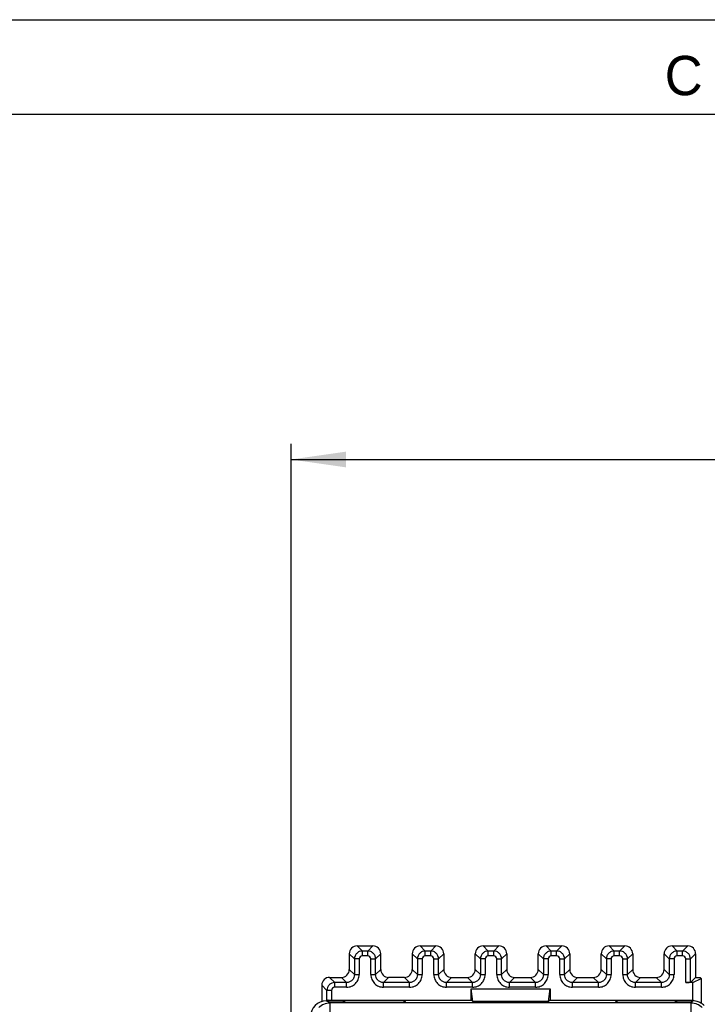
# Model space of a CAD drawing. Header units: millimetres. Extents: x 0 to 420, y 0 to 297.
# Tile 72 of 76: x 217 to 260, y 234 to 297. Entities that reach past the tile are written whole.
import ezdxf

# ---------------------------------------------------------------- set-up
doc = ezdxf.new("R2010")
doc.units = ezdxf.units.MM
doc.header["$LTSCALE"] = 23.1
doc.layers.get('0').update_dxf_attribs({"linetype": 'CONTINUOUS'})
doc.styles.get("Standard").update_dxf_attribs({"font": 'txt', "width": 0.85})
doc.styles.add('TEXTSTYLE_2', font='trium.ttf')
doc.dimstyles.new('DIMSTYLE_2', dxfattribs={"dimtxt": 3.5, "dimasz": 3.5, "dimexe": 1, "dimexo": 0.5, "dimgap": 0.875, "dimtad": 1, "dimdec": 1, "dimdsep": 46, "dimtxsty": 'STANDARD', "dimblk": '_FILLED', "dimblk1": '_FILLED', "dimblk2": '_FILLED', "dimcen": 0.09, "dimadec": 4, "dimazin": 2, "dimtp": 0.15, "dimtm": 0.15, "dimtfac": 1, "dimtdec": 1, "dimtofl": 0, "dimtmove": 0, "dimatfit": 3, "dimldrblk": '_FILLED', "dimfxl": 1, "dimtolj": 1, "dimarcsym": 0})

# ---------------------------------------------------------------- blocks, each defined once
blk = doc.blocks.new('_FILLED')
at = {"color": 0, "linetype": 'BYBLOCK'}
blk.add_solid([(0, 0), (-1, 0.143), (-1, -0.143)], dxfattribs=at)
blk = doc.blocks.new('*D1')
at = {"color": 2, "linetype": 'CONTINUOUS'}
for p, q in [((234.011, 223.896), (234.011, 270.038)), ((336.594, 233.898), (336.594, 270.038)), ((234.011, 269.038), (285.302, 269.038)), ((336.594, 269.038), (285.302, 269.038))]:
    blk.add_line(p, q, dxfattribs=at)
at = {"color": 2, "linetype": 'CONTINUOUS', "xscale": 3.5, "yscale": 3.5, "zscale": 3.5, "rotation": 180}
blk.add_blockref('_FILLED', (234.011, 269.038), dxfattribs=at)
at = {"color": 2, "linetype": 'CONTINUOUS', "xscale": 3.5, "yscale": 3.5, "zscale": 3.5}
blk.add_blockref('_FILLED', (336.594, 269.038), dxfattribs=at)
at = {"color": 2, "linetype": 'CONTINUOUS', "insert": (285.302, 273.413), "char_height": 3.5, "width": 18.375, "attachment_point": 2, "line_spacing_factor": 0.9}
blk.add_mtext('102.6', dxfattribs=at)

msp = doc.modelspace()

# ---------------------------------------------------------------- linework, layer by layer
at = {"color": 2, "linetype": 'CONTINUOUS'}
msp.add_line((0, 297), (420, 297), dxfattribs=at)
at = {"color": 7, "linetype": 'CONTINUOUS'}
for p, q in [((18, 291), (414, 291)), ((238.21106, 238.11542), (239.21121, 238.11542)), ((242.21106, 238.11542), (243.21121, 238.11542)), ((246.21106, 238.11542), (247.21121, 238.11542)), ((250.21106, 238.11542), (251.21121, 238.11542)), ((254.21106, 238.11542), (255.21121, 238.11542)), ((258.21106, 238.11542), (259.21121, 238.11542)), ((237.71114, 237.6155), (237.71114, 236.61535)), ((239.71114, 236.61535), (239.71114, 237.6155)), ((241.71114, 237.6155), (241.71114, 236.61535)), ((243.71114, 237.6155), (243.71114, 236.61535)), ((245.71114, 236.61535), (245.71114, 237.6155)), ((247.71114, 237.6155), (247.71114, 236.61535)), ((249.71114, 236.61535), (249.71114, 237.6155)), ((251.71114, 237.6155), (251.71114, 236.61535)), ((253.71114, 236.61535), (253.71114, 237.6155)), ((255.71114, 237.6155), (255.71114, 236.61535)), ((257.71114, 236.61535), (257.71114, 237.6155)), ((259.71114, 237.6155), (259.71114, 236.11542)), ((236.46106, 236.11542), (237.21121, 236.11542)), ((241.21121, 236.11542), (240.21106, 236.11542)), ((244.21106, 236.11542), (245.21121, 236.11542)), ((248.21106, 236.11542), (249.21121, 236.11542)), ((252.21106, 236.11542), (253.21121, 236.11542)), ((256.21106, 236.11542), (257.21121, 236.11542)), ((259.71114, 236.11542), (259.38289, 235.78718)), ((259.53383, 235.78203), (260.06114, 236.0456)), ((259.71114, 236.11542), (259.99132, 236.11542)), ((259.99132, 236.11542), (260.06114, 236.0456)), ((260.06114, 236.0456), (260.06114, 234.47011)), ((235.96114, 235.6155), (235.96114, 234.57683)), ((245.46114, 234.65846), (245.46114, 235.38722)), ((245.5664, 234.57952), (245.46114, 235.38722)), ((245.46114, 235.38722), (250.46114, 235.38722)), ((250.35587, 234.57952), (250.46114, 235.38722)), ((250.46114, 235.38722), (250.46114, 234.65846)), ((259.53383, 235.78203), (259.08294, 235.78203)), ((259.53383, 234.65846), (259.53383, 235.78203)), ((236.24331, 234.61542), (237.24331, 234.61542)), ((236.26584, 234.61542), (236.28938, 234.65074)), ((259.42546, 234.49753), (236.4791, 234.49753)), ((236.58934, 234.65846), (245.46114, 234.65846)), ((237.46539, 234.50637), (237.24331, 234.61542)), ((237.3326, 234.63087), (237.28956, 234.59859)), ((237.32911, 234.57329), (237.3326, 234.63087)), ((241.18968, 234.63087), (237.3326, 234.63087)), ((237.44696, 234.51542), (258.38968, 234.51542)), ((241.19666, 234.51542), (241.18968, 234.63087)), ((241.18968, 234.63087), (241.26113, 234.57728)), ((241.26113, 234.57728), (241.26113, 234.51542)), ((241.30237, 234.51542), (241.26113, 234.57728)), ((245.5664, 234.57952), (245.46114, 234.65846)), ((250.35587, 234.57952), (245.5664, 234.57952)), ((250.46114, 234.65846), (250.35587, 234.57952)), ((250.46114, 234.65846), (259.53383, 234.65846)), ((254.6199, 234.51542), (254.66113, 234.57727)), ((254.7326, 234.63087), (254.66113, 234.57728)), ((254.66113, 234.51542), (254.66113, 234.57728)), ((254.72561, 234.51542), (254.7326, 234.63087)), ((258.58968, 234.63087), (254.7326, 234.63087)), ((258.59331, 234.61542), (258.37125, 234.50637)), ((258.59062, 234.61526), (258.58968, 234.63087)), ((258.58968, 234.63087), (258.61027, 234.61542)), ((258.59331, 234.61542), (259.54335, 234.61542)), ((259.59434, 234.61309), (259.53383, 234.65846))]:
    msp.add_line(p, q, dxfattribs=at)
at = {"color": 9, "linetype": 'CONTINUOUS'}
for p, q in [((238.21106, 238.11542), (238.53931, 237.78718)), ((239.21121, 238.11542), (238.88297, 237.78718)), ((242.21106, 238.11542), (242.53931, 237.78718)), ((243.21121, 238.11542), (242.88297, 237.78718)), ((246.21106, 238.11542), (246.53931, 237.78718)), ((247.21121, 238.11542), (246.88297, 237.78718)), ((250.21106, 238.11542), (250.53931, 237.78718)), ((251.21121, 238.11542), (250.88297, 237.78718)), ((254.21106, 238.11542), (254.53931, 237.78718)), ((255.21121, 238.11542), (254.88297, 237.78718)), ((258.21106, 238.11542), (258.53931, 237.78718)), ((259.21121, 238.11542), (258.88297, 237.78718)), ((238.03938, 237.28725), (237.71114, 237.6155)), ((238.03938, 237.28725), (238.03938, 236.2871)), ((238.33934, 237.28725), (238.03938, 237.28725)), ((238.33934, 237.28726), (238.33934, 236.2871)), ((238.88297, 237.48722), (238.5393, 237.48722)), ((238.53931, 237.48722), (238.53931, 237.78718)), ((238.88297, 237.78718), (238.53931, 237.78718)), ((238.88297, 237.48722), (238.88297, 237.78718)), ((239.08294, 236.2871), (239.08294, 237.28726)), ((239.08294, 237.28725), (239.38289, 237.28725)), ((239.38289, 237.28725), (239.71114, 237.6155)), ((239.38289, 236.2871), (239.38289, 237.28725)), ((242.03938, 237.28725), (241.71114, 237.6155)), ((242.03938, 237.28725), (242.03938, 236.2871)), ((242.33934, 237.28725), (242.03938, 237.28725)), ((242.33934, 237.28726), (242.33934, 236.2871)), ((242.88297, 237.48722), (242.5393, 237.48722)), ((242.53931, 237.48722), (242.53931, 237.78718)), ((242.88297, 237.78718), (242.53931, 237.78718)), ((242.88297, 237.48722), (242.88297, 237.78718)), ((243.08294, 236.2871), (243.08294, 237.28726)), ((243.08294, 237.28725), (243.38289, 237.28725)), ((243.38289, 237.28725), (243.71114, 237.6155)), ((243.38289, 236.2871), (243.38289, 237.28725)), ((246.03938, 237.28725), (245.71114, 237.6155)), ((246.03938, 237.28725), (246.03938, 236.2871)), ((246.33934, 237.28725), (246.03938, 237.28725)), ((246.33934, 237.28726), (246.33934, 236.2871)), ((246.88297, 237.48722), (246.5393, 237.48722)), ((246.53931, 237.48722), (246.53931, 237.78718)), ((246.88297, 237.78718), (246.53931, 237.78718)), ((246.88297, 237.48722), (246.88297, 237.78718)), ((247.08294, 236.2871), (247.08294, 237.28726)), ((247.08294, 237.28725), (247.38289, 237.28725)), ((247.38289, 237.28725), (247.71114, 237.6155)), ((247.38289, 236.2871), (247.38289, 237.28725)), ((250.03938, 237.28725), (249.71114, 237.6155)), ((250.03938, 237.28725), (250.03938, 236.2871)), ((250.33934, 237.28725), (250.03938, 237.28725)), ((250.33934, 237.28726), (250.33934, 236.2871)), ((250.88297, 237.48722), (250.5393, 237.48722)), ((250.53931, 237.48722), (250.53931, 237.78718)), ((250.88297, 237.78718), (250.53931, 237.78718)), ((250.88297, 237.48722), (250.88297, 237.78718)), ((251.08294, 236.2871), (251.08294, 237.28726)), ((251.08294, 237.28725), (251.38289, 237.28725)), ((251.38289, 237.28725), (251.71114, 237.6155)), ((251.38289, 236.2871), (251.38289, 237.28725)), ((254.03938, 237.28725), (253.71114, 237.6155)), ((254.03938, 237.28725), (254.03938, 236.2871)), ((254.33934, 237.28725), (254.03938, 237.28725)), ((254.33934, 237.28726), (254.33934, 236.2871)), ((254.88297, 237.48722), (254.5393, 237.48722)), ((254.53931, 237.48722), (254.53931, 237.78718)), ((254.88297, 237.78718), (254.53931, 237.78718)), ((254.88297, 237.48722), (254.88297, 237.78718)), ((255.08294, 236.2871), (255.08294, 237.28726)), ((255.08294, 237.28725), (255.38289, 237.28725)), ((255.38289, 237.28725), (255.71114, 237.6155)), ((255.38289, 236.2871), (255.38289, 237.28725)), ((258.03938, 237.28725), (257.71114, 237.6155)), ((258.03938, 237.28725), (258.03938, 236.2871)), ((258.33934, 237.28725), (258.03938, 237.28725)), ((258.33934, 237.28726), (258.33934, 236.2871)), ((258.88297, 237.48722), (258.5393, 237.48722)), ((258.53931, 237.48722), (258.53931, 237.78718)), ((258.88297, 237.78718), (258.53931, 237.78718)), ((258.88297, 237.48722), (258.88297, 237.78718)), ((259.08294, 235.78203), (259.08294, 237.28726)), ((259.08294, 237.28725), (259.38289, 237.28725)), ((259.38289, 237.28725), (259.71114, 237.6155)), ((259.38289, 235.78718), (259.38289, 237.28725)), ((236.46106, 236.11542), (236.78931, 235.78718)), ((237.53946, 235.78718), (237.21121, 236.11542)), ((237.71114, 236.61535), (238.03938, 236.2871)), ((238.03938, 236.2871), (238.33934, 236.2871)), ((239.08294, 236.2871), (239.38289, 236.2871)), ((239.71114, 236.61535), (239.38289, 236.2871)), ((239.88281, 235.78718), (240.21106, 236.11542)), ((241.53946, 235.78718), (241.21121, 236.11542)), ((241.71114, 236.61535), (242.03938, 236.2871)), ((242.03938, 236.2871), (242.33934, 236.2871)), ((243.08294, 236.2871), (243.38289, 236.2871)), ((243.71114, 236.61535), (243.38289, 236.2871)), ((243.88281, 235.78718), (244.21106, 236.11542)), ((245.53946, 235.78718), (245.21121, 236.11542)), ((245.71114, 236.61535), (246.03938, 236.2871)), ((246.03938, 236.2871), (246.33934, 236.2871)), ((247.08294, 236.2871), (247.38289, 236.2871)), ((247.71114, 236.61535), (247.38289, 236.2871)), ((247.88281, 235.78718), (248.21106, 236.11542)), ((249.53946, 235.78718), (249.21121, 236.11542)), ((249.71114, 236.61535), (250.03938, 236.2871)), ((250.03938, 236.2871), (250.33934, 236.2871)), ((251.08294, 236.2871), (251.38289, 236.2871)), ((251.71114, 236.61535), (251.38289, 236.2871)), ((251.88281, 235.78718), (252.21106, 236.11542)), ((253.53946, 235.78718), (253.21121, 236.11542)), ((253.71114, 236.61535), (254.03938, 236.2871)), ((254.03938, 236.2871), (254.33934, 236.2871)), ((255.08294, 236.2871), (255.38289, 236.2871)), ((255.71114, 236.61535), (255.38289, 236.2871)), ((255.88281, 235.78718), (256.21106, 236.11542)), ((257.53946, 235.78718), (257.21121, 236.11542)), ((257.71114, 236.61535), (258.03938, 236.2871)), ((258.03938, 236.2871), (258.33934, 236.2871)), ((236.28938, 235.28725), (235.96114, 235.6155)), ((237.53946, 235.48722), (236.7893, 235.48722)), ((236.78931, 235.48722), (236.78931, 235.78718)), ((237.53946, 235.78718), (236.78931, 235.78718)), ((237.53946, 235.48722), (237.53946, 235.78718)), ((239.88281, 235.48722), (239.88281, 235.78718)), ((241.53946, 235.78718), (239.88281, 235.78718)), ((241.53946, 235.48722), (239.88281, 235.48722)), ((241.53946, 235.48722), (241.53946, 235.78718)), ((243.88281, 235.48722), (243.88281, 235.78718)), ((245.53946, 235.78718), (243.88281, 235.78718)), ((245.53946, 235.48722), (243.88281, 235.48722)), ((245.53946, 235.48722), (245.53946, 235.78718)), ((247.88281, 235.48722), (247.88281, 235.78718)), ((249.53946, 235.78718), (247.88281, 235.78718)), ((249.53946, 235.48722), (247.88281, 235.48722)), ((249.53946, 235.48722), (249.53946, 235.78718)), ((251.88281, 235.48722), (251.88281, 235.78718)), ((253.53946, 235.78718), (251.88281, 235.78718)), ((253.53946, 235.48722), (251.88281, 235.48722)), ((253.53946, 235.48722), (253.53946, 235.78718)), ((255.88281, 235.48722), (255.88281, 235.78718)), ((257.53946, 235.78718), (255.88281, 235.78718)), ((257.53946, 235.48722), (255.88281, 235.48722)), ((257.53946, 235.48722), (257.53946, 235.78718)), ((236.28938, 234.65074), (236.28938, 235.28725)), ((236.58934, 235.28725), (236.28938, 235.28725)), ((236.58934, 235.28726), (236.58934, 234.65846)), ((236.4791, 234.49753), (236.24331, 234.61542)), ((236.4791, 234.49753), (236.4791, 144.73331)), ((259.42546, 234.49753), (259.54335, 234.61542)), ((259.42546, 144.73331), (259.42546, 234.49753))]:
    msp.add_line(p, q, dxfattribs=at)
at = {"color": 7, "linetype": 'CONTINUOUS'}
for centre, radius, start, end in [((236.42391, 232.53224), 2.12439, 91.6915948, 92.4989623), ((236.47168, 231.04181), 3.61558, 91.4677713, 91.7509336), ((259.54327, 233.62072), 0.9947, 86.3533349, 89.9954274), ((259.5425, 233.60986), 1.00559, 75.0367843, 86.3487551)]:
    msp.add_arc(centre, radius, start, end, dxfattribs=at)
for centre, major_axis, ratio, start_param, end_param in [((238.21121, 237.61535), (-0.35366, 0.35366), 0.99969546, -0.78524587, 0.78524587), ((239.21106, 237.61535), (-0.35366, -0.35366), 0.99969546, 8.63953209, 10.21002383), ((242.21121, 237.61535), (-0.35366, 0.35366), 0.99969546, 5.49793944, 7.06843118), ((243.21106, 237.61535), (0.35366, 0.35366), 0.99969546, 5.49793944, 7.06843118), ((246.21121, 237.61535), (0.35366, -0.35366), 0.99969546, 2.35634678, 3.92683852), ((247.21106, 237.61535), (0.35366, 0.35366), 0.99969546, 5.49793944, 7.06843118), ((250.21121, 237.61535), (0.35366, -0.35366), 0.99969546, 3.14159265, 3.92683852), ((250.21121, 237.61535), (-0.35366, 0.35366), 0.99969546, -0.78524587, 0), ((251.21106, 237.61535), (0.35366, 0.35366), 0.99969546, 5.49793944, 7.06843118), ((254.21121, 237.61535), (0.35366, -0.35366), 0.99969546, 2.35634678, 3.92683852), ((255.21106, 237.61535), (0.35366, 0.35366), 0.99969546, 5.49793944, 7.06843118), ((258.21121, 237.61535), (-0.35366, 0.35366), 0.99969546, 5.49793944, 7.06843118), ((259.21106, 237.61535), (0.35366, 0.35366), 0.99969546, 5.49793944, 7.06843118), ((236.46121, 235.61535), (-0.35366, 0.35366), 0.99969546, 5.49793944, 7.06843118), ((237.21106, 236.6155), (0.35366, -0.35366), 0.99969546, -0.78524587, 0.78524587), ((240.21121, 236.6155), (0.35366, 0.35366), 0.99969546, -3.92683852, -2.35634678), ((241.21106, 236.6155), (0.35366, -0.35366), 0.99969546, -0.78524587, 0.78524587), ((244.21121, 236.6155), (0.35366, 0.35366), 0.99969546, -3.92683852, -2.35634678), ((245.21106, 236.6155), (0.35366, -0.35366), 0.99969546, -0.78524587, 0.78524587), ((248.21121, 236.6155), (0.35366, 0.35366), 0.99969546, -3.92683852, -2.35634678), ((249.21106, 236.6155), (0.35366, -0.35366), 0.99969546, -0.78524587, 0.78524587), ((252.21121, 236.6155), (0.35366, 0.35366), 0.99969546, -3.92683852, -2.35634678), ((253.21106, 236.6155), (0.35366, -0.35366), 0.99969546, -0.78524587, 0.78524587), ((256.21121, 236.6155), (0.35366, 0.35366), 0.99969546, -3.92683852, -2.35634678), ((257.21106, 236.6155), (0.35366, -0.35366), 0.99969546, -0.78524587, 0.78524587), ((259.08294, 235.78727), (0.3, 0), 0.01745506, -1.57079633, -0.79412481), ((236.24346, 233.61538), (-0.89461, 0.44727), 0.99980964, 5.17608228, 6.74672631)]:
    msp.add_ellipse(centre, major_axis=major_axis, ratio=ratio, start_param=start_param, end_param=end_param, dxfattribs=at)
at = {"color": 9, "linetype": 'CONTINUOUS'}
for points, knots in [([(238.18584, 237.64072), (238.1398, 237.59481), (238.0654, 237.48353), (238.03939, 237.35226), (238.03938, 237.28725)], [0, 0, 0, 0, 0.50002709, 1, 1, 1, 1]), ([(238.53931, 237.78716), (238.47432, 237.78731), (238.34327, 237.76041), (238.23186, 237.68661), (238.18584, 237.64072)], [0, 0, 0, 0, 0.49995956, 1, 1, 1, 1]), ([(238.5393, 237.48722), (238.4883, 237.48736), (238.38201, 237.4445), (238.33934, 237.33828), (238.33934, 237.28726)], [0, 0, 0, 0, 0.49992998, 1, 1, 1, 1]), ([(239.23643, 237.64072), (239.19052, 237.68676), (239.07924, 237.76116), (238.94798, 237.78716), (238.88297, 237.78718)], [0, 0, 0, 0, 0.50002709, 1, 1, 1, 1]), ([(239.08294, 237.28726), (239.08307, 237.33827), (239.04021, 237.44455), (238.93399, 237.48722), (238.88297, 237.48722)], [0, 0, 0, 0, 0.49992967, 1, 1, 1, 1]), ([(239.38287, 237.28725), (239.38303, 237.35223), (239.35612, 237.48328), (239.28233, 237.5947), (239.23643, 237.64072)], [0, 0, 0, 0, 0.49995956, 1, 1, 1, 1]), ([(242.18584, 237.64072), (242.1398, 237.59481), (242.0654, 237.48353), (242.03939, 237.35226), (242.03938, 237.28725)], [0, 0, 0, 0, 0.50002709, 1, 1, 1, 1]), ([(242.53931, 237.78716), (242.47432, 237.78731), (242.34327, 237.76041), (242.23186, 237.68661), (242.18584, 237.64072)], [0, 0, 0, 0, 0.49995956, 1, 1, 1, 1]), ([(242.5393, 237.48722), (242.4883, 237.48736), (242.38201, 237.4445), (242.33934, 237.33828), (242.33934, 237.28726)], [0, 0, 0, 0, 0.49992998, 1, 1, 1, 1]), ([(243.23643, 237.64072), (243.19052, 237.68676), (243.07924, 237.76116), (242.94798, 237.78716), (242.88297, 237.78718)], [0, 0, 0, 0, 0.50002709, 1, 1, 1, 1]), ([(243.08294, 237.28726), (243.08307, 237.33827), (243.04021, 237.44455), (242.93399, 237.48722), (242.88297, 237.48722)], [0, 0, 0, 0, 0.49992967, 1, 1, 1, 1]), ([(243.38287, 237.28725), (243.38303, 237.35223), (243.35612, 237.48328), (243.28233, 237.5947), (243.23643, 237.64072)], [0, 0, 0, 0, 0.49995956, 1, 1, 1, 1]), ([(246.18584, 237.64072), (246.1398, 237.59481), (246.0654, 237.48353), (246.03939, 237.35226), (246.03938, 237.28725)], [0, 0, 0, 0, 0.50002709, 1, 1, 1, 1]), ([(246.53931, 237.78716), (246.47432, 237.78731), (246.34327, 237.76041), (246.23186, 237.68661), (246.18584, 237.64072)], [0, 0, 0, 0, 0.49995956, 1, 1, 1, 1]), ([(246.5393, 237.48722), (246.4883, 237.48736), (246.38201, 237.4445), (246.33934, 237.33828), (246.33934, 237.28726)], [0, 0, 0, 0, 0.49992998, 1, 1, 1, 1]), ([(247.23643, 237.64072), (247.19052, 237.68676), (247.07924, 237.76116), (246.94798, 237.78716), (246.88297, 237.78718)], [0, 0, 0, 0, 0.50002709, 1, 1, 1, 1]), ([(247.08294, 237.28726), (247.08307, 237.33827), (247.04021, 237.44455), (246.93399, 237.48722), (246.88297, 237.48722)], [0, 0, 0, 0, 0.49992967, 1, 1, 1, 1]), ([(247.38287, 237.28725), (247.38303, 237.35223), (247.35612, 237.48328), (247.28233, 237.5947), (247.23643, 237.64072)], [0, 0, 0, 0, 0.49995956, 1, 1, 1, 1]), ([(250.18584, 237.64072), (250.1398, 237.59481), (250.0654, 237.48353), (250.03939, 237.35226), (250.03938, 237.28725)], [0, 0, 0, 0, 0.50002709, 1, 1, 1, 1]), ([(250.53931, 237.78716), (250.47432, 237.78731), (250.34327, 237.76041), (250.23186, 237.68661), (250.18584, 237.64072)], [0, 0, 0, 0, 0.49995956, 1, 1, 1, 1]), ([(250.5393, 237.48722), (250.4883, 237.48736), (250.38201, 237.4445), (250.33934, 237.33828), (250.33934, 237.28726)], [0, 0, 0, 0, 0.49992998, 1, 1, 1, 1]), ([(251.23643, 237.64072), (251.19052, 237.68676), (251.07924, 237.76116), (250.94798, 237.78716), (250.88297, 237.78718)], [0, 0, 0, 0, 0.50002709, 1, 1, 1, 1]), ([(251.08294, 237.28726), (251.08307, 237.33827), (251.04021, 237.44455), (250.93399, 237.48722), (250.88297, 237.48722)], [0, 0, 0, 0, 0.49992967, 1, 1, 1, 1]), ([(251.38287, 237.28725), (251.38303, 237.35223), (251.35612, 237.48328), (251.28233, 237.5947), (251.23643, 237.64072)], [0, 0, 0, 0, 0.49995956, 1, 1, 1, 1]), ([(254.18584, 237.64072), (254.1398, 237.59481), (254.0654, 237.48353), (254.03939, 237.35226), (254.03938, 237.28725)], [0, 0, 0, 0, 0.50002709, 1, 1, 1, 1]), ([(254.53931, 237.78716), (254.47432, 237.78731), (254.34327, 237.76041), (254.23186, 237.68661), (254.18584, 237.64072)], [0, 0, 0, 0, 0.49995956, 1, 1, 1, 1]), ([(254.5393, 237.48722), (254.4883, 237.48736), (254.38201, 237.4445), (254.33934, 237.33828), (254.33934, 237.28726)], [0, 0, 0, 0, 0.49992998, 1, 1, 1, 1]), ([(255.23643, 237.64072), (255.19052, 237.68676), (255.07924, 237.76116), (254.94798, 237.78716), (254.88297, 237.78718)], [0, 0, 0, 0, 0.50002709, 1, 1, 1, 1]), ([(255.08294, 237.28726), (255.08307, 237.33827), (255.04021, 237.44455), (254.93399, 237.48722), (254.88297, 237.48722)], [0, 0, 0, 0, 0.49992967, 1, 1, 1, 1]), ([(255.38287, 237.28725), (255.38303, 237.35223), (255.35612, 237.48328), (255.28233, 237.5947), (255.23643, 237.64072)], [0, 0, 0, 0, 0.49995956, 1, 1, 1, 1]), ([(258.18584, 237.64072), (258.1398, 237.59481), (258.0654, 237.48353), (258.03939, 237.35226), (258.03938, 237.28725)], [0, 0, 0, 0, 0.50002709, 1, 1, 1, 1]), ([(258.53931, 237.78716), (258.47432, 237.78731), (258.34327, 237.76041), (258.23186, 237.68661), (258.18584, 237.64072)], [0, 0, 0, 0, 0.49995956, 1, 1, 1, 1]), ([(258.5393, 237.48722), (258.4883, 237.48736), (258.38201, 237.4445), (258.33934, 237.33828), (258.33934, 237.28726)], [0, 0, 0, 0, 0.49992998, 1, 1, 1, 1]), ([(259.23643, 237.64072), (259.19052, 237.68676), (259.07924, 237.76116), (258.94798, 237.78716), (258.88297, 237.78718)], [0, 0, 0, 0, 0.50002709, 1, 1, 1, 1]), ([(259.08294, 237.28726), (259.08307, 237.33827), (259.04021, 237.44455), (258.93399, 237.48722), (258.88297, 237.48722)], [0, 0, 0, 0, 0.49992967, 1, 1, 1, 1]), ([(259.38287, 237.28725), (259.38303, 237.35223), (259.35612, 237.48328), (259.28233, 237.5947), (259.23643, 237.64072)], [0, 0, 0, 0, 0.49995956, 1, 1, 1, 1]), ([(237.53946, 235.48722), (237.6435, 235.48837), (237.85401, 235.52805), (238.11937, 235.70721), (238.29846, 235.97256), (238.33828, 236.18306), (238.33934, 236.2871)], [0, 0, 0, 0, 0.25002061, 0.50000911, 0.74999006, 1, 1, 1, 1]), ([(238.03937, 236.2871), (238.03949, 236.2221), (238.01271, 236.09102), (237.9389, 235.97958), (237.893, 235.93356)], [0, 0, 0, 0, 0.50000848, 1, 1, 1, 1]), ([(239.08294, 236.2871), (239.08409, 236.18306), (239.12377, 235.97255), (239.30292, 235.70719), (239.56827, 235.5281), (239.77878, 235.48828), (239.88281, 235.48722)], [0, 0, 0, 0, 0.2500206, 0.50000909, 0.74999005, 1, 1, 1, 1]), ([(239.52927, 235.93356), (239.48323, 235.97947), (239.40883, 236.09078), (239.38288, 236.22207), (239.38289, 236.2871)], [0, 0, 0, 0, 0.49997838, 1, 1, 1, 1]), ([(241.53946, 235.48722), (241.6435, 235.48837), (241.85401, 235.52805), (242.11937, 235.70721), (242.29846, 235.97256), (242.33828, 236.18306), (242.33934, 236.2871)], [0, 0, 0, 0, 0.25002062, 0.50000912, 0.74999007, 1, 1, 1, 1]), ([(242.03937, 236.2871), (242.03949, 236.2221), (242.01271, 236.09102), (241.9389, 235.97958), (241.893, 235.93356)], [0, 0, 0, 0, 0.50000848, 1, 1, 1, 1]), ([(243.08294, 236.2871), (243.08409, 236.18306), (243.12377, 235.97255), (243.30292, 235.70719), (243.56827, 235.5281), (243.77878, 235.48828), (243.88281, 235.48722)], [0, 0, 0, 0, 0.2500206, 0.50000909, 0.74999005, 1, 1, 1, 1]), ([(243.52927, 235.93356), (243.48323, 235.97947), (243.40883, 236.09078), (243.38288, 236.22207), (243.38289, 236.2871)], [0, 0, 0, 0, 0.49997838, 1, 1, 1, 1]), ([(245.53946, 235.48722), (245.6435, 235.48837), (245.85401, 235.52805), (246.11937, 235.70721), (246.29846, 235.97256), (246.33828, 236.18306), (246.33934, 236.2871)], [0, 0, 0, 0, 0.25002062, 0.50000912, 0.74999007, 1, 1, 1, 1]), ([(246.03937, 236.2871), (246.03949, 236.2221), (246.01271, 236.09102), (245.9389, 235.97958), (245.893, 235.93356)], [0, 0, 0, 0, 0.50000848, 1, 1, 1, 1]), ([(247.08294, 236.2871), (247.08409, 236.18306), (247.12377, 235.97255), (247.30292, 235.70719), (247.56827, 235.5281), (247.77878, 235.48828), (247.88281, 235.48722)], [0, 0, 0, 0, 0.2500206, 0.50000909, 0.74999005, 1, 1, 1, 1]), ([(247.52927, 235.93356), (247.48323, 235.97947), (247.40883, 236.09078), (247.38288, 236.22207), (247.38289, 236.2871)], [0, 0, 0, 0, 0.49997838, 1, 1, 1, 1]), ([(249.53946, 235.48722), (249.6435, 235.48837), (249.85401, 235.52805), (250.11937, 235.70721), (250.29846, 235.97256), (250.33828, 236.18306), (250.33934, 236.2871)], [0, 0, 0, 0, 0.25002062, 0.50000912, 0.74999007, 1, 1, 1, 1]), ([(250.03937, 236.2871), (250.03949, 236.2221), (250.01271, 236.09102), (249.9389, 235.97958), (249.893, 235.93356)], [0, 0, 0, 0, 0.50000848, 1, 1, 1, 1]), ([(251.08294, 236.2871), (251.08409, 236.18306), (251.12377, 235.97255), (251.30292, 235.70719), (251.56827, 235.5281), (251.77878, 235.48828), (251.88281, 235.48722)], [0, 0, 0, 0, 0.2500206, 0.50000909, 0.74999005, 1, 1, 1, 1]), ([(251.52927, 235.93356), (251.48323, 235.97947), (251.40883, 236.09078), (251.38288, 236.22207), (251.38289, 236.2871)], [0, 0, 0, 0, 0.49997838, 1, 1, 1, 1]), ([(253.53946, 235.48722), (253.6435, 235.48837), (253.85401, 235.52805), (254.11937, 235.70721), (254.29846, 235.97256), (254.33828, 236.18306), (254.33934, 236.2871)], [0, 0, 0, 0, 0.25002062, 0.50000912, 0.74999007, 1, 1, 1, 1]), ([(254.03937, 236.2871), (254.03949, 236.2221), (254.01271, 236.09102), (253.9389, 235.97958), (253.893, 235.93356)], [0, 0, 0, 0, 0.50000848, 1, 1, 1, 1]), ([(255.08294, 236.2871), (255.08409, 236.18306), (255.12377, 235.97255), (255.30292, 235.70719), (255.56827, 235.5281), (255.77878, 235.48828), (255.88281, 235.48722)], [0, 0, 0, 0, 0.2500206, 0.50000909, 0.74999005, 1, 1, 1, 1]), ([(255.52927, 235.93356), (255.48323, 235.97947), (255.40883, 236.09078), (255.38288, 236.22207), (255.38289, 236.2871)], [0, 0, 0, 0, 0.49997838, 1, 1, 1, 1]), ([(257.53946, 235.48722), (257.6435, 235.48837), (257.85401, 235.52805), (258.11937, 235.70721), (258.29846, 235.97256), (258.33828, 236.18306), (258.33934, 236.2871)], [0, 0, 0, 0, 0.25002062, 0.50000912, 0.74999007, 1, 1, 1, 1]), ([(258.03937, 236.2871), (258.03949, 236.2221), (258.01271, 236.09102), (257.9389, 235.97958), (257.893, 235.93356)], [0, 0, 0, 0, 0.50000848, 1, 1, 1, 1]), ([(236.43584, 235.64072), (236.3898, 235.59481), (236.3154, 235.48353), (236.28939, 235.35226), (236.28938, 235.28725)], [0, 0, 0, 0, 0.50002709, 1, 1, 1, 1]), ([(236.78931, 235.78716), (236.72432, 235.78731), (236.59327, 235.76041), (236.48186, 235.68661), (236.43584, 235.64072)], [0, 0, 0, 0, 0.49995956, 1, 1, 1, 1]), ([(236.7893, 235.48722), (236.73829, 235.48736), (236.63201, 235.4445), (236.58934, 235.33828), (236.58934, 235.28726)], [0, 0, 0, 0, 0.49992982, 1, 1, 1, 1]), ([(237.893, 235.93356), (237.84709, 235.88752), (237.73578, 235.81312), (237.60448, 235.78716), (237.53946, 235.78718)], [0, 0, 0, 0, 0.49997838, 1, 1, 1, 1]), ([(239.88281, 235.78719), (239.81782, 235.78706), (239.68674, 235.81385), (239.57529, 235.88766), (239.52927, 235.93356)], [0, 0, 0, 0, 0.50000848, 1, 1, 1, 1]), ([(241.893, 235.93356), (241.84709, 235.88752), (241.73578, 235.81312), (241.60448, 235.78716), (241.53946, 235.78718)], [0, 0, 0, 0, 0.49997838, 1, 1, 1, 1]), ([(243.88281, 235.78719), (243.81782, 235.78706), (243.68674, 235.81385), (243.57529, 235.88766), (243.52927, 235.93356)], [0, 0, 0, 0, 0.50000848, 1, 1, 1, 1]), ([(245.893, 235.93356), (245.84709, 235.88752), (245.73578, 235.81312), (245.60448, 235.78716), (245.53946, 235.78718)], [0, 0, 0, 0, 0.49997838, 1, 1, 1, 1]), ([(247.88281, 235.78719), (247.81782, 235.78706), (247.68674, 235.81385), (247.57529, 235.88766), (247.52927, 235.93356)], [0, 0, 0, 0, 0.50000848, 1, 1, 1, 1]), ([(249.893, 235.93356), (249.84709, 235.88752), (249.73578, 235.81312), (249.60448, 235.78716), (249.53946, 235.78718)], [0, 0, 0, 0, 0.49997838, 1, 1, 1, 1]), ([(251.88281, 235.78719), (251.81782, 235.78706), (251.68674, 235.81385), (251.57529, 235.88766), (251.52927, 235.93356)], [0, 0, 0, 0, 0.50000848, 1, 1, 1, 1]), ([(253.893, 235.93356), (253.84709, 235.88752), (253.73578, 235.81312), (253.60448, 235.78716), (253.53946, 235.78718)], [0, 0, 0, 0, 0.49997838, 1, 1, 1, 1]), ([(255.88281, 235.78719), (255.81782, 235.78706), (255.68674, 235.81385), (255.57529, 235.88766), (255.52927, 235.93356)], [0, 0, 0, 0, 0.50000848, 1, 1, 1, 1]), ([(257.893, 235.93356), (257.84709, 235.88752), (257.73578, 235.81312), (257.60448, 235.78716), (257.53946, 235.78718)], [0, 0, 0, 0, 0.49997838, 1, 1, 1, 1]), ([(235.77216, 234.2046), (235.86411, 234.29656), (236.08641, 234.44572), (236.34907, 234.49751), (236.4791, 234.49753)], [0, 0, 0, 0, 0.50001902, 1, 1, 1, 1]), ([(259.42546, 234.49753), (259.55551, 234.49752), (259.8182, 234.44575), (260.04055, 234.29659), (260.13251, 234.20462)], [0, 0, 0, 0, 0.49999387, 1, 1, 1, 1])]:
    msp.add_open_spline(points, degree=3, knots=knots, dxfattribs=at)
at = {"color": 7, "linetype": 'CONTINUOUS'}
for points, knots in [([(236.28938, 234.65074), (236.29, 234.65167), (236.29459, 234.65172), (236.30205, 234.65317), (236.31534, 234.65374), (236.32542, 234.65435), (236.33129, 234.65461)], [0, 0, 0, 0, 0.07927209, 0.27375524, 0.58224, 1, 1, 1, 1]), ([(236.37906, 234.65621), (236.39414, 234.65659), (236.46422, 234.65802), (236.53432, 234.65846), (236.58934, 234.65846)], [0, 0, 0, 0, 0.21512094, 1, 1, 1, 1]), ([(260.25043, 234.32255), (260.1889, 234.38408), (260.0491, 234.49145), (259.8862, 234.55886), (259.80214, 234.58135)], [0, 0, 0, 0, 0.49999974, 1, 1, 1, 1])]:
    msp.add_open_spline(points, degree=3, knots=knots, dxfattribs=at)

# ---------------------------------------------------------------- texts
at = {"color": 2, "linetype": 'CONTINUOUS', "insert": (258.95204, 294.69835), "char_height": 2.5, "width": 2.5, "attachment_point": 2, "line_spacing_factor": 0.9, "style": 'TEXTSTYLE_2'}
msp.add_mtext('C', dxfattribs=at)

# ---------------------------------------------------------------- dimensions: what is measured, and where the dimension line sits
at = {"color": 2, "linetype": 'CONTINUOUS'}
dim = msp.add_linear_dim(base=(336.5937, 269.03791), p1=(234.01114, 223.39589), p2=(336.5937, 233.39757), dimstyle='DIMSTYLE_2', dxfattribs=at)
dim.commit()
dim.dimension.update_dxf_attribs({"geometry": '*D1', "text_midpoint": (284.80241, 269.03791), "dimtype": 160})

doc.saveas('drawing.dxf')
